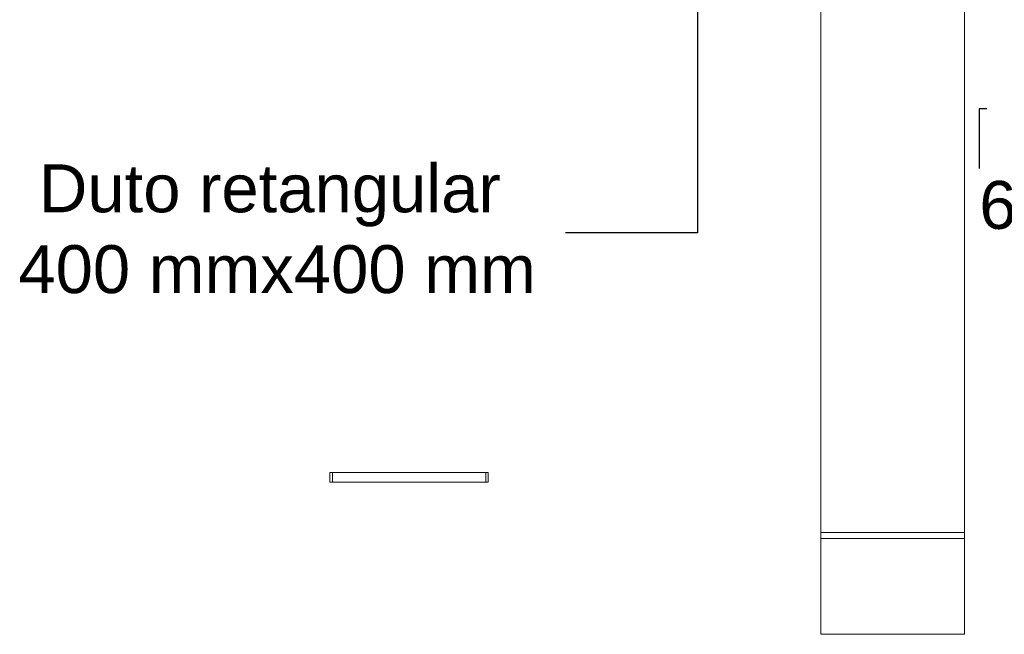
# Model space of a CAD drawing. Header units: metres. Extents: x 9 to 159, y -27 to 58.
# Tile 3 of 46: x 49.34 to 53.45, y -23.93 to -21.37. Entities that reach past the tile are written whole.
import ezdxf

# ---------------------------------------------------------------- set-up
doc = ezdxf.new("R2010")
doc.units = ezdxf.units.M
for name, color, linetype, lineweight in [('A-GLAZ-CWMG', 7, 'Continuous', 5), ('M-HVAC-DUCT', 7, 'Continuous', 5), ('M-HVAC-DUCT-IDEN', 7, 'Continuous', 30)]:
    doc.layers.add(name, color=color, linetype=linetype, lineweight=lineweight)
doc.styles.add('Arial_B', font='arial.ttf', dxfattribs={"height": 0.2})

# ---------------------------------------------------------------- blocks, each defined once
blk = doc.blocks.new('Rectangular Mullion - 1x4cm-1918337-PLANTA TÉCNICA E LOCAÇÃO - PAV1_ COB_ ANEXO')
at = {"layer": 'A-GLAZ-CWMG', "color": 253, "true_color": 0xaaaaaa}
for p, q in [((14.4181, -23.2581), (14.4081, -23.2581)), ((14.4081, -23.2581), (14.4081, -23.2981)), ((14.4181, -23.2981), (14.4181, -23.2581)), ((14.4081, -23.2981), (14.4181, -23.2981))]:
    blk.add_line(p, q, dxfattribs=at)
blk = doc.blocks.new('Rectangular Mullion - 1x4cm-1918328-PLANTA TÉCNICA E LOCAÇÃO - PAV1_ COB_ ANEXO')
at = {"layer": 'A-GLAZ-CWMG', "color": 253, "true_color": 0xaaaaaa}
for p, q in [((13.7688, -23.2981), (13.7688, -23.2581)), ((13.7688, -23.2581), (14.4081, -23.2581)), ((14.4081, -23.2581), (14.4081, -23.2981)), ((14.4081, -23.2981), (13.7688, -23.2981))]:
    blk.add_line(p, q, dxfattribs=at)
blk = doc.blocks.new('Rectangular Mullion - 1x4cm-1918332-PLANTA TÉCNICA E LOCAÇÃO - PAV1_ COB_ ANEXO')
at = {"layer": 'A-GLAZ-CWMG', "color": 253, "true_color": 0xaaaaaa}
for p, q in [((17.8168, -23.2581), (17.8068, -23.2581)), ((17.8068, -23.2581), (17.8068, -23.2981)), ((17.8168, -23.2981), (17.8168, -23.2581)), ((17.8068, -23.2981), (17.8168, -23.2981))]:
    blk.add_line(p, q, dxfattribs=at)
blk = doc.blocks.new('M_T retangular - Padrão-1918317-PLANTA TÉCNICA E LOCAÇÃO - PAV1_ COB_ ANEXO')
at = {"layer": 'M-HVAC-DUCT'}
for p, q in [((15.8056, -23.5332), (15.8056, -23.5082)), ((15.8056, -23.5082), (16.4056, -23.5082)), ((16.4056, -23.5082), (16.4056, -23.5332)), ((16.4056, -23.5332), (15.8056, -23.5332)), ((15.8056, -23.5332), (15.8056, -23.9332)), ((16.4056, -23.9332), (16.4056, -23.5332)), ((15.8056, -23.9332), (16.4056, -23.9332))]:
    blk.add_line(p, q, dxfattribs=at)

msp = doc.modelspace()

# ---------------------------------------------------------------- linework, layer by layer
at = {"layer": 'M-HVAC-DUCT'}
for p, q in [((52.6802, -20.7277), (52.6802, -23.5082)), ((53.2802, -20.7277), (53.2802, -23.5082)), ((53.2802, -23.5082), (52.6802, -23.5082))]:
    msp.add_line(p, q, dxfattribs=at)
at = {"layer": 'M-HVAC-DUCT-IDEN'}
for p, q in [((52.1657, -20.5607), (52.1657, -22.2571)), ((53.3413, -21.7395), (53.3413, -21.9888)), ((53.3733, -21.7395), (53.3413, -21.7395)), ((52.1657, -22.2571), (51.6158, -22.2571))]:
    msp.add_line(p, q, dxfattribs=at)

# ---------------------------------------------------------------- block references
at = {"layer": 'A-GLAZ-CWMG', "color": 253, "true_color": 0xaaaaaa}
for name, p in [('Rectangular Mullion - 1x4cm-1918332-PLANTA TÉCNICA E LOCAÇÃO - PAV1_ COB_ ANEXO', (32.8266, 0)), ('Rectangular Mullion - 1x4cm-1918328-PLANTA TÉCNICA E LOCAÇÃO - PAV1_ COB_ ANEXO', (36.8746, 0)), ('Rectangular Mullion - 1x4cm-1918337-PLANTA TÉCNICA E LOCAÇÃO - PAV1_ COB_ ANEXO', (36.8746, 0))]:
    msp.add_blockref(name, p, dxfattribs=at)
at = {"layer": 'M-HVAC-DUCT'}
msp.add_blockref('M_T retangular - Padrão-1918317-PLANTA TÉCNICA E LOCAÇÃO - PAV1_ COB_ ANEXO', (36.8746, 0), dxfattribs=at)

# ---------------------------------------------------------------- texts
at = {"layer": 'M-HVAC-DUCT-IDEN', "char_height": 0.2, "attachment_point": 1, "style": 'Arial_B'}
for s, insert, width in [('Duto retangular', (49.4198, -21.9717), 2.557383), ('600 mmx400 mm', (53.3413, -22.0409), 2.757805), ('400 mmx400 mm', (49.3338, -22.3091), 2.757805)]:
    msp.add_mtext(s, dxfattribs=dict(at, insert=insert, width=width))

doc.saveas('drawing.dxf')
